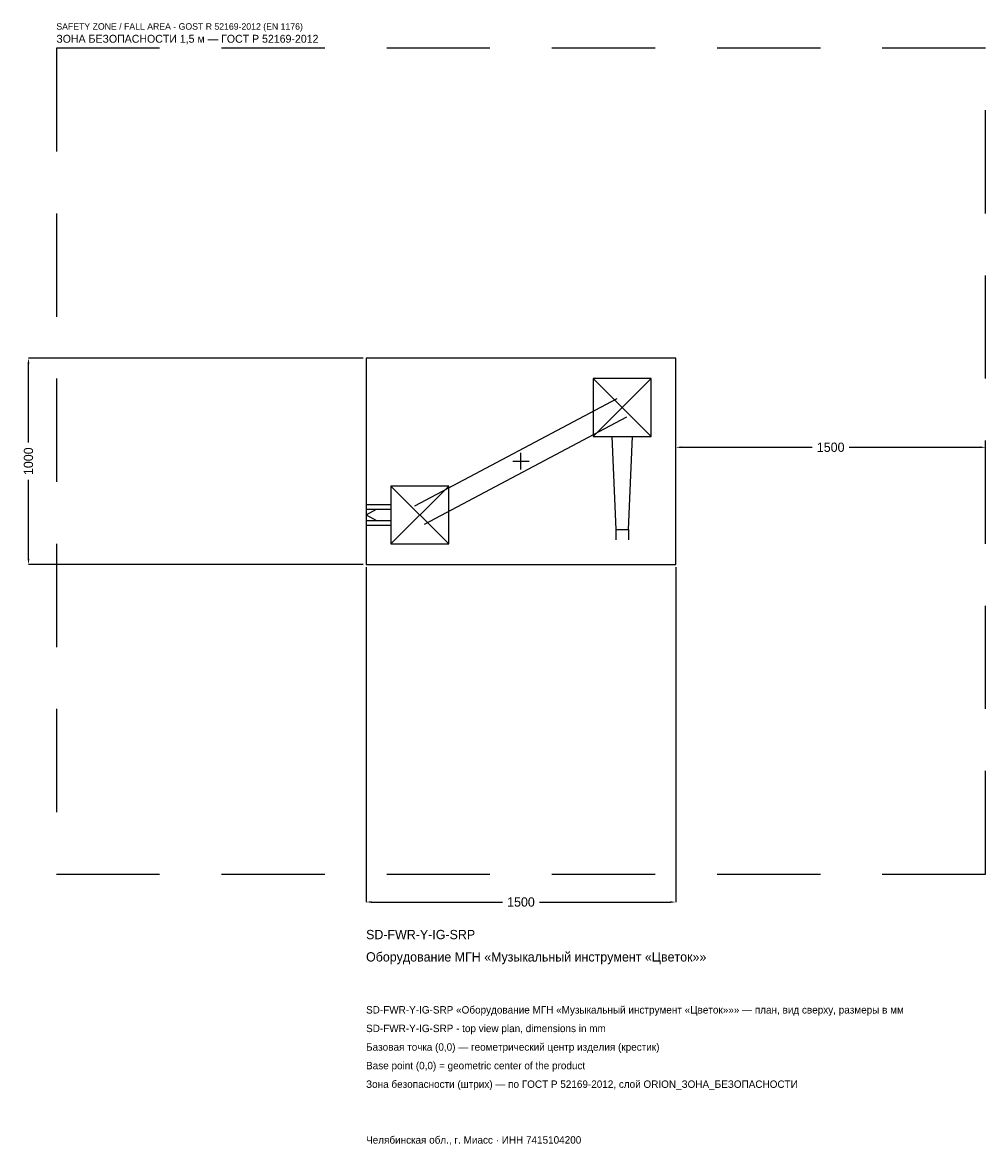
# Model space of a CAD drawing. Header units: metres. Extents: x -2414 to 2250, y -3314 to 2125.
import ezdxf

# ---------------------------------------------------------------- set-up
doc = ezdxf.new("R2010")
doc.units = ezdxf.units.M
doc.linetypes.add('DASHED', pattern=[800, 500, -300])
for name, color, linetype in [('ORION_ДАННЫЕ', 3, 'Continuous'), ('ORION_ЗОНА_БЕЗОПАСНОСТИ', 1, 'Continuous'), ('ORION_КОНТУР', 7, 'Continuous'), ('ORION_РАЗМЕРЫ', 8, 'Continuous')]:
    doc.layers.add(name, color=color, linetype=linetype)
doc.dimstyles.new('ORION', dxfattribs={"dimtxt": 45, "dimasz": 27, "dimexe": 1.25, "dimexo": 13.5, "dimtad": 1, "dimdec": 0, "dimcen": 2.5, "dimazin": 3, "dimtfac": 1, "dimtmove": 0, "dimatfit": 3, "dimarcsym": 0})

# ---------------------------------------------------------------- blocks, each defined once
blk = doc.blocks.new('_CLOSEDFILLED')
at = {"color": 0, "linetype": 'BYBLOCK'}
blk.add_solid([(-1, 0.16), (0, 0), (-1, -0.16)], dxfattribs=at)
blk = doc.blocks.new('*D1')
for p, q in [((-750, -513.5), (-750, -2135)), ((750, -513.5), (750, -2135)), ((-723, -2135), (-90, -2135)), ((90, -2135), (723, -2135))]:
    blk.add_line(p, q)
at = {"layer": 'Defpoints'}
for p in [(-750, -500), (750, -500), (-750, -2135)]:
    blk.add_point(p, dxfattribs=at)
at = {"layer": 'ORION_РАЗМЕРЫ', "xscale": 27, "yscale": 27, "rotation": 180}
blk.add_blockref('_CLOSEDFILLED', (-750, -2135), dxfattribs=at)
at = {"layer": 'ORION_РАЗМЕРЫ', "xscale": 27, "yscale": 27}
blk.add_blockref('_CLOSEDFILLED', (750, -2135), dxfattribs=at)
at = {"layer": 'ORION_РАЗМЕРЫ', "insert": (0, -2135), "char_height": 45, "attachment_point": 5}
blk.add_mtext('1500', dxfattribs=at)
blk = doc.blocks.new('*D2')
for p, q in [((-763.5, 500), (-2385, 500)), ((-2385, 90), (-2385, 473)), ((-2385, -473), (-2385, -90)), ((-763.5, -500), (-2385, -500))]:
    blk.add_line(p, q)
at = {"layer": 'Defpoints'}
for p in [(-750, 500), (-2385, -500), (-750, -500)]:
    blk.add_point(p, dxfattribs=at)
at = {"layer": 'ORION_РАЗМЕРЫ', "xscale": 27, "yscale": 27}
for p, rotation in [((-2385, 500), 90), ((-2385, -500), 270)]:
    blk.add_blockref('_CLOSEDFILLED', p, dxfattribs=dict(at, rotation=rotation))
at = {"layer": 'ORION_РАЗМЕРЫ', "insert": (-2385, 0), "char_height": 45, "attachment_point": 5, "rotation": 90}
blk.add_mtext('1000', dxfattribs=at)
blk = doc.blocks.new('*D3')
for p, q in [((750, 13.5), (750, 67.5)), ((777, 67.5), (1410, 67.5)), ((1590, 67.5), (2223, 67.5)), ((2250, 13.5), (2250, 67.5))]:
    blk.add_line(p, q)
at = {"layer": 'Defpoints'}
for p in [(750, 67.5), (750, 0), (2250, 0)]:
    blk.add_point(p, dxfattribs=at)
at = {"layer": 'ORION_РАЗМЕРЫ', "xscale": 27, "yscale": 27, "rotation": 180}
blk.add_blockref('_CLOSEDFILLED', (750, 67.5), dxfattribs=at)
at = {"layer": 'ORION_РАЗМЕРЫ', "xscale": 27, "yscale": 27}
blk.add_blockref('_CLOSEDFILLED', (2250, 67.5), dxfattribs=at)
at = {"layer": 'ORION_РАЗМЕРЫ', "insert": (1500, 67.5), "char_height": 45, "attachment_point": 5}
blk.add_mtext('1500', dxfattribs=at)
blk = doc.blocks.new('ОРИОН SD-FWR-Y-IG-SRP Оборудование МГН Музыкальный инструмент Цветок')
at = {"layer": 'ORION_ЗОНА_БЕЗОПАСНОСТИ', "linetype": 'DASHED'}
blk.add_lwpolyline([(-2250, -2000), (2250, -2000), (2250, 2000), (-2250, 2000)], close=True, dxfattribs=at)
at = {"layer": 'ORION_КОНТУР'}
for p, q in [((350, 120), (630, 400)), ((350, 400), (630, 120)), ((-513.6, -215.5), (466.4, 304.5)), ((-466.4, -304.5), (513.6, 215.5)), ((-630, -400), (-350, -120)), ((-630, -120), (-350, -400)), ((-750, -209.6), (-630, -209.6)), ((-750, -232.3), (-630, -232.3)), ((-750, -260), (-699.6, -232.3)), ((-750, -260), (-699.6, -287.7)), ((-750, -287.7), (-630, -287.7)), ((-750, -310.4), (-630, -310.4)), ((459.8, -330), (459.8, -380.4)), ((520.2, -330), (520.2, -380.4))]:
    blk.add_line(p, q, dxfattribs=at)
for points in [[(-750, -500), (750, -500), (750, 500), (-750, 500)], [(350, 120), (630, 120), (630, 400), (350, 400)], [(-630, -400), (-350, -400), (-350, -120), (-630, -120)]]:
    blk.add_lwpolyline(points, close=True, dxfattribs=at)
blk.add_lwpolyline([(439.6, 120), (459.8, -330), (520.2, -330), (540.4, 120)], dxfattribs=at)
at = {"layer": 'ORION_РАЗМЕРЫ'}
for p, q in [((-40, 0), (40, 0)), ((0, -40), (0, 40))]:
    blk.add_line(p, q, dxfattribs=at)
at = {"layer": 'ORION_ДАННЫЕ'}
for tag, p in [('АРТИКУЛ', (-750, -2315)), ('НАИМЕНОВАНИЕ', (-750, -2423))]:
    blk.add_attdef(tag, p, '', height=45, dxfattribs=at)
at = {"layer": 'ORION_ДАННЫЕ', "flags": 1}
for tag, p in [('ПРОИЗВОДИТЕЛЬ', (-750, -2531)), ('ТЕЛЕФОН', (-750, -2639)), ('САЙТ', (-750, -2855)), ('АДРЕС', (-750, -2963)), ('РЕКВИЗИТЫ', (-750, -3071)), ('ГАБАРИТЫ', (-750, -3179)), ('ЗОНА_БЕЗОПАСНОСТИ', (-750, -3287))]:
    blk.add_attdef(tag, p, '', height=45, dxfattribs=at)
at = {"layer": 'ORION_ЗОНА_БЕЗОПАСНОСТИ', "color": 1}
for s, height, p in [('SAFETY ZONE / FALL AREA - GOST R 52169-2012 (EN 1176)', 31.5, (-2250, 2090)), ('ЗОНА БЕЗОПАСНОСТИ 1,5 м — ГОСТ Р 52169-2012', 38.25, (-2250, 2027))]:
    blk.add_text(s, height=height, dxfattribs=at).set_placement(p)
at = {"layer": 'ORION_РАЗМЕРЫ'}
dim = blk.add_linear_dim(base=(-2385, -500), p1=(-750, -500), p2=(-750, 500), angle=90, dimstyle='ORION', dxfattribs=at)
dim.commit()
dim.dimension.update_dxf_attribs({"geometry": '*D2', "text_midpoint": (-2385, 0)})
for base, p1, p2, picture, middle in [((750, 67.5), (750, 0), (2250, 0), '*D3', (1500, 67.5)), ((-750, -2135), (-750, -500), (750, -500), '*D1', (0, -2135))]:
    dim = blk.add_linear_dim(base=base, p1=p1, p2=p2, dimstyle='ORION', dxfattribs=at)
    dim.commit()
    dim.dimension.update_dxf_attribs({"geometry": picture, "text_midpoint": middle})

msp = doc.modelspace()

# ---------------------------------------------------------------- block references
msp.add_blockref('ОРИОН SD-FWR-Y-IG-SRP Оборудование МГН Музыкальный инструмент Цветок', (0, 0)).add_auto_attribs({'АРТИКУЛ': 'SD-FWR-Y-IG-SRP', 'НАИМЕНОВАНИЕ': 'Оборудование МГН «Музыкальный инструмент «Цветок»»'})

# ---------------------------------------------------------------- texts
at = {"layer": 'ORION_ДАННЫЕ', "color": 3}
for s, p in [('SD-FWR-Y-IG-SRP «Оборудование МГН «Музыкальный инструмент «Цветок»»» — план, вид сверху, размеры в мм', (-750, -2675)), ('SD-FWR-Y-IG-SRP - top view plan, dimensions in mm', (-750, -2765)), ('Челябинская обл., г. Миасс · ИНН 7415104200', (-750, -3305))]:
    msp.add_text(s, height=36, dxfattribs=at).set_placement(p)
at = {"layer": 'ORION_ДАННЫЕ', "color": 7}
for s, p in [('Базовая точка (0,0) — геометрический центр изделия (крестик)', (-750, -2855)), ('Base point (0,0) = geometric center of the product', (-750, -2945))]:
    msp.add_text(s, height=36, dxfattribs=at).set_placement(p)
at = {"layer": 'ORION_ДАННЫЕ', "color": 1}
msp.add_text('Зона безопасности (штрих) — по ГОСТ Р 52169-2012, слой ORION_ЗОНА_БЕЗОПАСНОСТИ', height=36, dxfattribs=at).set_placement((-750, -3035))

doc.saveas('drawing.dxf')
